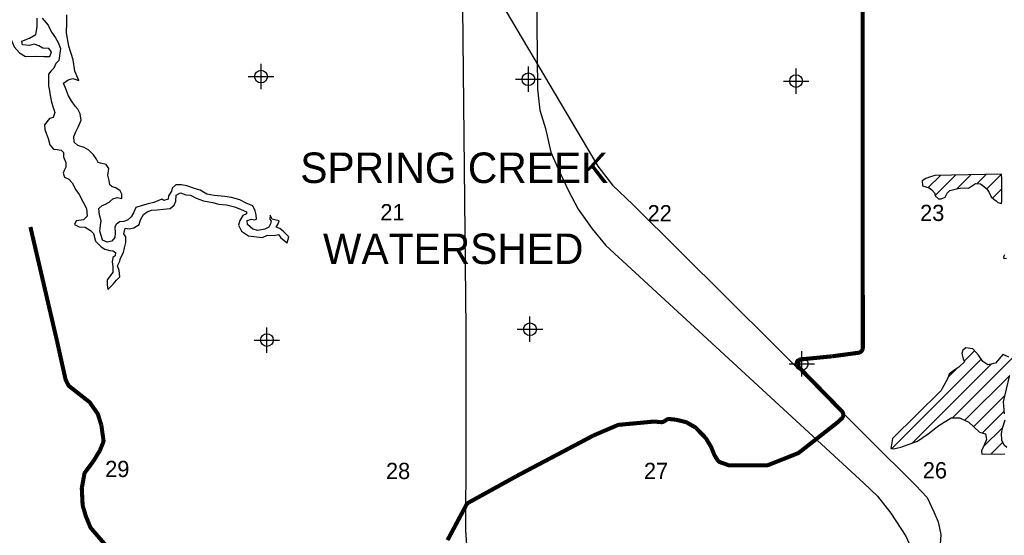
# Model space of a CAD drawing. Extents: x 192051 to 352051, y 710978 to 817615.
# Tile 6 of 85: x 226730 to 246110, y 733727 to 743873. Entities that reach past the tile are written whole.
import ezdxf
from ezdxf.enums import TextEntityAlignment as Align

# ---------------------------------------------------------------- set-up
doc = ezdxf.new("R2010")
doc.units = 0
doc.header["$LTSCALE"] = 800
doc.header["$PDMODE"] = 34
doc.header["$PDSIZE"] = 250
doc.layers.get('0').update_dxf_attribs({"linetype": 'CONTINUOUS'})
for name, color, linetype in [('MAJROADS', 9, 'CONTINUOUS'), ('RR', 13, 'CONTINUOUS'), ('SEC', 2, 'CONTINUOUS'), ('TEXT', 7, 'CONTINUOUS'), ('WATER', 4, 'CONTINUOUS'), ('WETDBA', 11, 'CONTINUOUS'), ('WETFILL', 12, 'CONTINUOUS'), ('WSHEDS', 3, 'CONTINUOUS')]:
    doc.layers.add(name, color=color, linetype=linetype)

# ---------------------------------------------------------------- blocks, each defined once
blk = doc.blocks.new('*X')
at = {"color": 0}
for p, q in [((244611, 740569), (244851, 740808)), ((244750, 740413), (245152, 740815)), ((245177, 740545), (245454, 740822)), ((245573, 740647), (245755, 740829)), ((245766, 740545), (246056, 740835)), ((245880, 740364), (246062, 740546)), ((245089, 736038), (246278, 737227)), ((245320, 737152), (245524, 737356)), ((243896, 735434), (245656, 737193)), ((244303, 735546), (245851, 737094)), ((245005, 736837), (245185, 737017)), ((245336, 735990), (246220, 736874)), ((245505, 735864), (246121, 736480)), ((245676, 735740), (246107, 736171)), ((245696, 735466), (246081, 735851)), ((245853, 735328), (246082, 735557))]:
    blk.add_line(p, q, dxfattribs=at)

msp = doc.modelspace()

# ---------------------------------------------------------------- linework, layer by layer
at = {"layer": 'MAJROADS', "color": 0}
for points in [[(234606, 762992), (234646, 762660), (234118, 757005), (234601, 752689), (234627, 752398), (234624, 752054), (234572, 750097), (235289, 746093), (235435, 745394), (235513, 737786), (235510, 735415), (235508, 733826), (235597, 732502), (235806, 729727), (236093, 726551), (236155, 725675), (236279, 721619), (236298, 721270)], [(235464, 745455), (238107, 740988), (238401, 740616), (238798, 740234), (244369, 734710), (244591, 734468), (244723, 734189), (244807, 733991), (244859, 733743), (244840, 733464), (244912, 726736), (241551, 721264), (241547, 721258)]]:
    msp.add_lwpolyline(points, dxfattribs=at)
at = {"layer": 'RR', "color": 0}
for points in [[(236803, 754111), (236920, 742506), (236968, 742093), (237077, 741729), (237182, 741264), (237326, 740940), (237531, 740503), (237724, 740147), (238000, 739755), (238269, 739427), (243342, 734753), (243615, 734497), (243879, 734165), (244172, 733712), (244329, 733360), (244442, 732955), (244506, 732539), (244491, 732090), (244570, 729046), (244450, 728585), (244251, 727883), (242055, 721735)], [(236803, 754111), (236920, 742506), (236968, 742093), (237077, 741729), (237182, 741264), (237326, 740940), (237531, 740503), (237724, 740147), (238000, 739755), (238269, 739427), (243342, 734753), (243615, 734497), (243879, 734165), (244172, 733712), (244329, 733360), (244442, 732955), (244506, 732539), (244491, 732090), (244570, 729046), (244450, 728585), (244251, 727883), (241770, 720938)]]:
    msp.add_lwpolyline(points, dxfattribs=at)
at = {"layer": 'SEC', "color": 0}
for p in [(231480, 742755), (236742, 742702), (242012, 742665), (236774, 737783), (231595, 737569), (242124, 737101)]:
    msp.add_point(p, dxfattribs=at)
at = {"layer": 'WATER', "color": 0}
for points in [[(226522, 743915), (226454, 743840), (226505, 743832), (226504, 743756), (226478, 743664), (226553, 743496), (226619, 743337), (226727, 743219), (226843, 743151), (227045, 743158), (227204, 743148), (227321, 743148), (227355, 743239), (227305, 743307), (227188, 743316), (227105, 743358), (227013, 743393), (226920, 743368), (226786, 743377), (226770, 743453), (226921, 743510), (227047, 743585), (227074, 743736), (227075, 743903)], [(227175, 743902), (227292, 743768), (227358, 743625), (227432, 743515), (227490, 743423), (227531, 743305), (227503, 743068), (227444, 743010), (227401, 742918), (227350, 742868), (227300, 742801), (227299, 742676), (227298, 742567), (227314, 742483), (227330, 742383), (227355, 742248), (227387, 742148), (227420, 742047), (227386, 741947), (227319, 741930), (227217, 741805), (227225, 741713), (227250, 741638), (227291, 741537), (227324, 741411), (227398, 741327), (227465, 741318), (227549, 741309), (227591, 741258), (227590, 741175), (227639, 741065), (227639, 740973), (227605, 740907), (227588, 740856), (227612, 740773), (227696, 740738), (227762, 740663), (227837, 740528), (227903, 740436), (227977, 740284), (228044, 740158), (228059, 740007), (227983, 739932), (227841, 739917), (227807, 739842), (227899, 739799), (228016, 739790), (228124, 739722), (228183, 739663), (228223, 739512), (228332, 739402), (228407, 739360), (228507, 739334), (228566, 739325), (228616, 739292), (228607, 739225), (228565, 739191), (228547, 739108), (228563, 739016), (228563, 738907), (228520, 738840), (228453, 738757), (228452, 738656), (228468, 738564), (228569, 738672), (228637, 738747), (228704, 738814), (228688, 738939), (228656, 739032), (228698, 739123), (228715, 739182), (228775, 739290), (228792, 739382), (228818, 739491), (228819, 739600), (228777, 739659), (228803, 739768), (228887, 739759), (228979, 739775), (229080, 739841), (229106, 739933), (229165, 740042), (229241, 740091), (229325, 740124), (229434, 740132), (229559, 740148), (229694, 740155), (229769, 740222), (229803, 740305), (229813, 740422), (229897, 740464), (229997, 740429), (230089, 740420), (230206, 740361), (230348, 740310), (230523, 740275), (230649, 740241), (230800, 740231), (230958, 740188), (231075, 740146), (231192, 740095), (231192, 740053), (231125, 740020), (231065, 739920), (231040, 739828), (231097, 739710), (231231, 739617), (231390, 739599), (231507, 739590), (231608, 739631), (231742, 739630), (231826, 739646), (231867, 739579), (231993, 739483), (232026, 739603), (231927, 739696), (231852, 739763), (231776, 739789), (231819, 739856), (231836, 739914), (231752, 739932), (231702, 739949), (231661, 740024), (231652, 739949), (231677, 739907), (231668, 739857), (231634, 739790), (231558, 739749), (231416, 739724), (231316, 739750), (231216, 739843), (231208, 739919), (231292, 739951), (231350, 739934), (231392, 739951), (231384, 740035), (231368, 740110), (231319, 740211), (231185, 740262), (231060, 740330), (230901, 740373), (230767, 740391), (230558, 740417), (230416, 740443), (230282, 740520), (230190, 740545), (230023, 740605), (229914, 740623), (229806, 740623), (229730, 740557), (229721, 740498), (229662, 740407), (229653, 740340), (229569, 740315), (229527, 740341), (229368, 740275), (229259, 740250), (229141, 740218), (229015, 740177), (228973, 740076), (228922, 739993), (228854, 739926), (228779, 739902), (228695, 739894), (228628, 739844), (228602, 739794), (228610, 739677), (228601, 739585), (228542, 739518), (228449, 739494), (228358, 739536), (228333, 739629), (228309, 739712), (228318, 739821), (228335, 739913), (228302, 740031), (228286, 740156), (228354, 740215), (228404, 740239), (228488, 740281), (228564, 740347), (228648, 740372), (228740, 740354), (228741, 740438), (228708, 740505), (228624, 740565), (228549, 740582), (228507, 740624), (228491, 740708), (228467, 740817), (228485, 740942), (228435, 741026), (228318, 741052), (228276, 741061), (228243, 741128), (228185, 741212), (228093, 741305), (228002, 741356), (227876, 741399), (227801, 741466), (227794, 741575), (227836, 741667), (227879, 741759), (227938, 741893), (227922, 742018), (227873, 742111), (227823, 742170), (227748, 742279), (227690, 742372), (227641, 742514), (227592, 742624), (227684, 742690), (227776, 742714), (227894, 742680), (227813, 742859), (227781, 743086), (227699, 743354), (227651, 743614), (227660, 743815), (227661, 743966)]]:
    msp.add_lwpolyline(points, dxfattribs=at)
at = {"layer": 'WETDBA', "color": 0}
msp.add_lwpolyline([(246057, 740835), (244745, 740806), (244660, 740784), (244563, 740751), (244492, 740701), (244497, 740607), (244629, 740563), (244685, 740527), (244736, 740465), (244753, 740401), (244814, 740351), (244869, 740350), (244946, 740379), (244987, 740460), (245037, 740509), (245170, 740544), (245244, 740561), (245320, 740562), (245406, 740560), (245465, 740597), (245541, 740648), (245638, 740645), (245760, 740554), (245812, 740470), (245853, 740390), (245904, 740341), (245950, 740308), (245984, 740278), (246054, 740257), (246062, 740300), (246061, 740743)], close=True, dxfattribs=at)
for points in [[(246150, 739171), (246106, 739168), (246101, 739211), (246122, 739252)], [(246201, 737231), (246102, 737278), (246088, 737293), (245938, 737112), (245784, 737079), (245687, 737147), (245603, 737270), (245489, 737395), (245350, 737419), (245294, 737370), (245277, 737305), (245297, 737199), (245323, 737144), (245214, 737038), (245097, 736954), (245025, 736896), (244994, 736804), (244888, 736615), (244864, 736575), (243908, 735631), (243879, 735437), (243932, 735427), (244073, 735464), (244400, 735580), (244610, 735724), (244824, 735890), (245067, 736037), (245229, 736042), (245412, 735953), (245622, 735754), (245742, 735722), (245758, 735611), (245713, 735502), (245661, 735391), (245665, 735327), (246117, 735329)], [(246111, 736118), (246091, 736355), (246211, 736855)], [(246157, 735454), (246109, 735500), (246060, 735602), (246052, 735730), (246077, 735837), (246128, 736001)]]:
    msp.add_lwpolyline(points, dxfattribs=at)
at = {"layer": 'WSHEDS', "color": 0, "const_width": 80}
for points in [[(235151, 733632), (235524, 734330, -0.145), (235564, 734370), (236501, 734887, -0.004338), (236502, 734888), (237321, 735321, -0.000328), (237322, 735321), (238017, 735688, -0.0203), (238024, 735692), (238494, 735893, -0.077536), (238524, 735901), (239207, 735965, -0.048159), (239226, 735965), (239347, 735954, 0.170767), (239412, 735969), (239457, 735999, -0.171313), (239521, 736015), (239640, 736003, -0.034737), (239654, 736000), (239838, 735956, -0.070645), (239864, 735945), (240017, 735858, -0.068348), (240038, 735841), (240226, 735650, -0.059952), (240240, 735631), (240338, 735468, -0.039653), (240345, 735453), (240399, 735317, 0.044655), (240407, 735301), (240466, 735206, 0.16896), (240518, 735165), (240674, 735109, 0.086483), (240708, 735103), (241429, 735104, 0.094382), (241466, 735111), (242043, 735340, 0.071744), (242068, 735354), (242826, 735948, 0.023761), (242833, 735954), (242910, 736026, 0.41842), (242912, 736169), (242084, 737016, -0.136553), (242058, 737063), (242054, 737082, -0.306409), (242094, 737187), (242096, 737188), (242715, 737249, 0.009446), (242719, 737249), (243238, 737319, 0.375441), (243325, 737418), (243322, 745035, -0.410117)], [(226941, 739794), (227464, 737553, -0.00243), (227464, 737552), (227632, 736798, 0.0657), (227641, 736774), (227686, 736688, 0.106222), (227713, 736655), (228097, 736354, -0.074221), (228117, 736332), (228257, 736131, -0.075894), (228271, 736104), (228336, 735898, -0.041586), (228339, 735882), (228379, 735602, -0.133973), (228372, 735550), (228310, 735401, -0.038608), (228303, 735387), (228177, 735180, -0.024028), (228171, 735172), (228020, 734971, 0.116626), (228002, 734929), (227955, 734667, 0.05647), (227953, 734645), (227968, 734334, 0.058903), (227971, 734311), (228030, 734108, 0.027831), (228034, 734098), (228119, 733891, 0.080135), (228136, 733864), (228418, 733537, 0.062206)]]:
    msp.add_lwpolyline(points, format="xyb", dxfattribs=at)

# ---------------------------------------------------------------- block references
at = {"layer": 'WETFILL', "color": 0}
msp.add_blockref('*X', (0, 0), dxfattribs=at)
msp.add_blockref('*X', (0, 0), dxfattribs=at)
msp.add_blockref('*X', (0, 0), dxfattribs=at)
msp.add_blockref('*X', (0, 0), dxfattribs=at)
msp.add_blockref('*X', (0, 0), dxfattribs=at)
msp.add_blockref('*X', (0, 0), dxfattribs=at)
msp.add_blockref('*X', (0, 0), dxfattribs=at)
msp.add_blockref('*X', (0, 0), dxfattribs=at)
msp.add_blockref('*X', (0, 0), dxfattribs=at)
msp.add_blockref('*X', (0, 0), dxfattribs=at)
msp.add_blockref('*X', (0, 0), dxfattribs=at)
msp.add_blockref('*X', (0, 0), dxfattribs=at)
msp.add_blockref('*X', (0, 0), dxfattribs=at)
msp.add_blockref('*X', (0, 0), dxfattribs=at)
msp.add_blockref('*X', (0, 0), dxfattribs=at)
msp.add_blockref('*X', (0, 0), dxfattribs=at)
msp.add_blockref('*X', (0, 0), dxfattribs=at)
msp.add_blockref('*X', (0, 0), dxfattribs=at)
msp.add_blockref('*X', (0, 0), dxfattribs=at)
msp.add_blockref('*X', (0, 0), dxfattribs=at)
msp.add_blockref('*X', (0, 0), dxfattribs=at)
msp.add_blockref('*X', (0, 0), dxfattribs=at)
msp.add_blockref('*X', (0, 0), dxfattribs=at)
msp.add_blockref('*X', (0, 0), dxfattribs=at)
msp.add_blockref('*X', (0, 0), dxfattribs=at)
msp.add_blockref('*X', (0, 0), dxfattribs=at)
msp.add_blockref('*X', (0, 0), dxfattribs=at)
msp.add_blockref('*X', (0, 0), dxfattribs=at)
msp.add_blockref('*X', (0, 0), dxfattribs=at)
msp.add_blockref('*X', (0, 0), dxfattribs=at)
msp.add_blockref('*X', (0, 0), dxfattribs=at)
msp.add_blockref('*X', (0, 0), dxfattribs=at)
msp.add_blockref('*X', (0, 0), dxfattribs=at)
msp.add_blockref('*X', (0, 0), dxfattribs=at)
msp.add_blockref('*X', (0, 0), dxfattribs=at)
msp.add_blockref('*X', (0, 0), dxfattribs=at)
msp.add_blockref('*X', (0, 0), dxfattribs=at)
msp.add_blockref('*X', (0, 0), dxfattribs=at)
msp.add_blockref('*X', (0, 0), dxfattribs=at)
msp.add_blockref('*X', (0, 0), dxfattribs=at)
msp.add_blockref('*X', (0, 0), dxfattribs=at)
msp.add_blockref('*X', (0, 0), dxfattribs=at)
msp.add_blockref('*X', (0, 0), dxfattribs=at)
msp.add_blockref('*X', (0, 0), dxfattribs=at)
msp.add_blockref('*X', (0, 0), dxfattribs=at)
msp.add_blockref('*X', (0, 0), dxfattribs=at)
msp.add_blockref('*X', (0, 0), dxfattribs=at)
msp.add_blockref('*X', (0, 0), dxfattribs=at)
msp.add_blockref('*X', (0, 0), dxfattribs=at)
msp.add_blockref('*X', (0, 0), dxfattribs=at)
msp.add_blockref('*X', (0, 0), dxfattribs=at)
msp.add_blockref('*X', (0, 0), dxfattribs=at)
msp.add_blockref('*X', (0, 0), dxfattribs=at)
msp.add_blockref('*X', (0, 0), dxfattribs=at)
msp.add_blockref('*X', (0, 0), dxfattribs=at)
msp.add_blockref('*X', (0, 0), dxfattribs=at)
msp.add_blockref('*X', (0, 0), dxfattribs=at)
msp.add_blockref('*X', (0, 0), dxfattribs=at)
msp.add_blockref('*X', (0, 0), dxfattribs=at)
msp.add_blockref('*X', (0, 0), dxfattribs=at)
msp.add_blockref('*X', (0, 0), dxfattribs=at)
msp.add_blockref('*X', (0, 0), dxfattribs=at)
msp.add_blockref('*X', (0, 0), dxfattribs=at)
msp.add_blockref('*X', (0, 0), dxfattribs=at)
msp.add_blockref('*X', (0, 0), dxfattribs=at)
msp.add_blockref('*X', (0, 0), dxfattribs=at)
msp.add_blockref('*X', (0, 0), dxfattribs=at)
msp.add_blockref('*X', (0, 0), dxfattribs=at)
msp.add_blockref('*X', (0, 0), dxfattribs=at)
msp.add_blockref('*X', (0, 0), dxfattribs=at)
msp.add_blockref('*X', (0, 0), dxfattribs=at)
msp.add_blockref('*X', (0, 0), dxfattribs=at)
msp.add_blockref('*X', (0, 0), dxfattribs=at)
msp.add_blockref('*X', (0, 0), dxfattribs=at)
msp.add_blockref('*X', (0, 0), dxfattribs=at)
msp.add_blockref('*X', (0, 0), dxfattribs=at)
msp.add_blockref('*X', (0, 0), dxfattribs=at)
msp.add_blockref('*X', (0, 0), dxfattribs=at)
msp.add_blockref('*X', (0, 0), dxfattribs=at)
msp.add_blockref('*X', (0, 0), dxfattribs=at)
msp.add_blockref('*X', (0, 0), dxfattribs=at)
msp.add_blockref('*X', (0, 0), dxfattribs=at)
msp.add_blockref('*X', (0, 0), dxfattribs=at)
msp.add_blockref('*X', (0, 0), dxfattribs=at)
msp.add_blockref('*X', (0, 0), dxfattribs=at)
msp.add_blockref('*X', (0, 0), dxfattribs=at)
msp.add_blockref('*X', (0, 0), dxfattribs=at)
msp.add_blockref('*X', (0, 0), dxfattribs=at)
msp.add_blockref('*X', (0, 0), dxfattribs=at)
msp.add_blockref('*X', (0, 0), dxfattribs=at)
msp.add_blockref('*X', (0, 0), dxfattribs=at)
msp.add_blockref('*X', (0, 0), dxfattribs=at)
msp.add_blockref('*X', (0, 0), dxfattribs=at)
msp.add_blockref('*X', (0, 0), dxfattribs=at)
msp.add_blockref('*X', (0, 0), dxfattribs=at)
msp.add_blockref('*X', (0, 0), dxfattribs=at)
msp.add_blockref('*X', (0, 0), dxfattribs=at)
msp.add_blockref('*X', (0, 0), dxfattribs=at)
msp.add_blockref('*X', (0, 0), dxfattribs=at)
msp.add_blockref('*X', (0, 0), dxfattribs=at)

# ---------------------------------------------------------------- texts
at = {"layer": 'TEXT', "color": 0}
for s, height, p in [('SPRING CREEK', 600, (235284, 740660)), ('21', 320, (234067, 739925)), ('22', 320, (239327, 739905)), ('23', 320, (244691, 739912)), ('WATERSHED', 600, (235263, 739066)), ('29', 320, (228651, 734873)), ('28', 320, (234178, 734834)), ('27', 320, (239255, 734834)), ('26', 320, (244744, 734847))]:
    msp.add_text(s, height=height, dxfattribs=at).set_placement(p, align=Align.CENTER)

doc.saveas('drawing.dxf')
